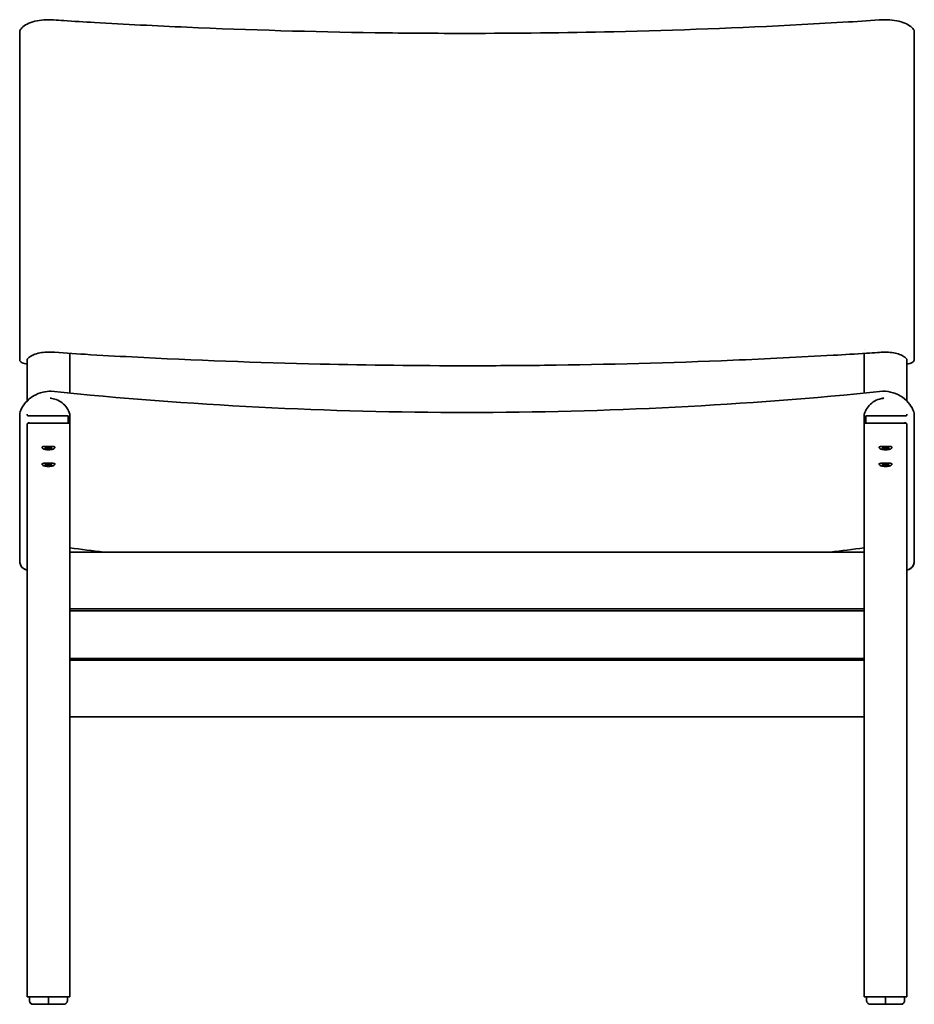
# Model space of a CAD drawing. Header units: millimetres. Extents: x 194 to 2603, y 461 to 2256.
# Tile 5 of 6: x 1194 to 1803, y 1298 to 1969. Entities that reach past the tile are written whole.
import ezdxf

# ---------------------------------------------------------------- set-up
doc = ezdxf.new("R2010")
doc.units = ezdxf.units.MM
doc.header["$LTSCALE"] = 0.75
doc.layers.add('Visible', color=7, linetype='Continuous', lineweight=35)

msp = doc.modelspace()

# ---------------------------------------------------------------- linework, layer by layer
at = {"layer": 'Visible', "extrusion": (0, 1, 0)}
for p, q in [((1193.93, 1961.29), (1193.93, 1737.73)), ((1498.69, 1959.92), (1498.69, 1959.92)), ((1803.45, 1961.29), (1803.45, 1737.72)), ((1228.04, 1741.81), (1228.04, 1714.72)), ((1228.04, 1741.81), (1228.04, 1733.91)), ((1769.34, 1744.42), (1769.34, 1744.42)), ((1769.34, 1733.91), (1769.34, 1741.81)), ((1769.35, 1744.42), (1769.35, 1744.42)), ((1769.35, 1714.72), (1769.35, 1741.81)), ((1198.92, 1734.59), (1198.92, 1733.91)), ((1198.92, 1733.91), (1198.92, 1709.36)), ((1198.93, 1737.56), (1198.93, 1709.37)), ((1228.04, 1714.72), (1228.04, 1733.91)), ((1769.34, 1733.91), (1769.34, 1714.72)), ((1798.46, 1709.37), (1798.46, 1737.53)), ((1798.46, 1733.91), (1798.46, 1734.59)), ((1798.46, 1709.36), (1798.46, 1733.91)), ((1198.93, 1699.86), (1198.93, 1700.12)), ((1227.04, 1698.8), (1227.04, 1699.17)), ((1227.04, 1698.8), (1227.04, 1694.93)), ((1228.04, 1693.35), (1228.04, 1700.12)), ((1769.35, 1700.12), (1769.35, 1693.35)), ((1770.35, 1699.17), (1770.35, 1698.8)), ((1770.35, 1698.8), (1770.35, 1694.93)), ((1798.46, 1700.12), (1798.46, 1699.86)), ((1198.93, 1695.01), (1198.93, 1695.01)), ((1198.93, 1693.35), (1198.93, 1671.74)), ((1199.93, 1694.34), (1227.04, 1694.34)), ((1227.04, 1694.34), (1227.04, 1694.93)), ((1228.04, 1693.35), (1228.04, 1671.74)), ((1769.35, 1671.74), (1769.35, 1693.35)), ((1770.35, 1694.93), (1770.35, 1694.34)), ((1770.35, 1694.34), (1797.46, 1694.34)), ((1798.46, 1695.01), (1798.46, 1695.01)), ((1798.46, 1671.74), (1798.46, 1693.35)), ((1209.23, 1678.03), (1209.23, 1677.54)), ((1217.73, 1678.03), (1217.73, 1677.54)), ((1779.65, 1677.54), (1779.65, 1678.03)), ((1788.15, 1677.54), (1788.15, 1678.03)), ((1198.93, 1671.74), (1198.93, 1635.61)), ((1209.67, 1676.95), (1209.41, 1677.19)), ((1211.48, 1677.5), (1211.48, 1676.98)), ((1215.48, 1676.98), (1215.48, 1677.5)), ((1217.29, 1676.95), (1217.55, 1677.19)), ((1228.04, 1635.61), (1228.04, 1671.74)), ((1769.35, 1671.74), (1769.35, 1635.61)), ((1780.09, 1676.95), (1779.83, 1677.19)), ((1781.9, 1677.5), (1781.9, 1676.98)), ((1785.9, 1677.5), (1785.9, 1676.98)), ((1787.71, 1676.95), (1787.97, 1677.19)), ((1798.46, 1635.61), (1798.46, 1671.74)), ((1209.23, 1666.65), (1209.23, 1666.15)), ((1209.67, 1665.56), (1209.41, 1665.8)), ((1211.48, 1666.11), (1211.48, 1665.6)), ((1215.48, 1665.6), (1215.48, 1666.11)), ((1217.29, 1665.56), (1217.55, 1665.8)), ((1217.73, 1666.65), (1217.73, 1666.15)), ((1779.65, 1666.15), (1779.65, 1666.65)), ((1780.09, 1665.56), (1779.83, 1665.8)), ((1781.9, 1666.11), (1781.9, 1665.6)), ((1785.9, 1666.11), (1785.9, 1665.6)), ((1787.71, 1665.56), (1787.97, 1665.8)), ((1788.15, 1666.15), (1788.15, 1666.65)), ((1198.93, 1635.61), (1198.93, 1303.16)), ((1228.04, 1635.61), (1228.04, 1303.16)), ((1769.35, 1303.16), (1769.35, 1635.61)), ((1798.46, 1303.16), (1798.46, 1635.61)), ((1228.04, 1609.26), (1228.04, 1609.26)), ((1228.04, 1609.24), (1228.04, 1606.38)), ((1228.04, 1606.38), (1769.35, 1606.38)), ((1769.34, 1609.26), (1769.34, 1609.26)), ((1769.34, 1606.38), (1769.34, 1609.24)), ((1198.92, 1594.24), (1198.92, 1594.23)), ((1198.92, 1594.22), (1198.92, 1303.16)), ((1798.46, 1594.24), (1798.46, 1594.24)), ((1798.46, 1303.16), (1798.46, 1594.22)), ((1769.35, 1567.74), (1228.04, 1567.74)), ((1769.35, 1566.45), (1228.04, 1566.45)), ((1228.04, 1566.45), (1228.04, 1533.95)), ((1769.34, 1533.95), (1769.34, 1566.45)), ((1228.04, 1533.95), (1769.35, 1533.95)), ((1228.04, 1532.66), (1769.35, 1532.66)), ((1228.04, 1494.02), (1228.04, 1303.16)), ((1769.35, 1494.02), (1228.04, 1494.02)), ((1769.34, 1303.16), (1769.34, 1494.02)), ((1198.93, 1303.16), (1198.92, 1303.16)), ((1198.96, 1303.16), (1198.93, 1303.16)), ((1228, 1303.16), (1198.96, 1303.16)), ((1200.57, 1300.66), (1200.57, 1303.16)), ((1213.48, 1300.82), (1213.48, 1303.16)), ((1226.39, 1300.66), (1226.39, 1303.16)), ((1228.04, 1303.16), (1228, 1303.16)), ((1228.04, 1303.16), (1228.04, 1303.16)), ((1769.34, 1303.16), (1769.35, 1303.16)), ((1769.35, 1303.16), (1769.38, 1303.16)), ((1769.38, 1303.16), (1798.42, 1303.16)), ((1770.99, 1300.66), (1770.99, 1303.16)), ((1783.9, 1300.82), (1783.9, 1303.16)), ((1796.81, 1300.66), (1796.81, 1303.16)), ((1798.42, 1303.16), (1798.46, 1303.16)), ((1798.46, 1303.16), (1798.46, 1303.16)), ((1213.48, 1298.16), (1203.16, 1298.16)), ((1213.48, 1298.16), (1213.48, 1300.82)), ((1213.48, 1298.16), (1223.8, 1298.16)), ((1783.9, 1298.16), (1773.58, 1298.16)), ((1783.9, 1298.16), (1783.9, 1300.82)), ((1783.9, 1298.16), (1794.22, 1298.16))]:
    msp.add_line(p, q, dxfattribs=at)
at = {"layer": 'Visible', "extrusion": (1.22465e-16, 0, -1)}
for centre, radius, start, end in [((-1222.11, 1711.07), 7.06, 0.72965, 5.56632), ((-1235.09, 1714.05), 19.82, 4.53197, 5.60445), ((-1498.67, 4490.78), 2789.22, 269.99965, 275.82967), ((-1498.69, 4491.14), 2789.57, 264.17072, 270), ((-1762.29, 1714.05), 19.82, 174.39565, 175.46792), ((-1775.27, 1711.07), 7.06, 174.4337, 179.27033), ((-1199.89, 1700.12), 0.967, 0.00341, 14.97086), ((-1183.46, 1698.31), 16.49, 177.00545, 178.29299), ((-1227.07, 1700.12), 0.967, 165.02914, 179.99659), ((-1770.31, 1700.12), 0.967, 0.00341, 14.97086), ((-1813.67, 1698.32), 16.24, 1.69717, 3.00481), ((-1797.49, 1700.12), 0.967, 165.02914, 179.99659), ((-1797.9, 1700.05), 5.58, 159.59366, 180.25708), ((-1179.59, 1694.19), 20.46, 177.92652, 179.59265), ((-1818.44, 1694.18), 21.12, 0.42715, 2.04212), ((-1213.45, 1683.81), 7.73, 269.79581, 284.82509), ((-1213.48, 1676.82), 0.179, 235.93777, 304.06223), ((-1213.51, 1683.81), 7.73, 255.17491, 270.20419), ((-1783.87, 1683.81), 7.73, 269.79581, 284.82509), ((-1783.9, 1676.82), 0.179, 235.93777, 304.06223), ((-1783.93, 1683.81), 7.73, 255.17491, 270.20419), ((-1213.45, 1672.42), 7.73, 269.79581, 284.82509), ((-1213.48, 1665.43), 0.179, 235.93777, 304.06223), ((-1213.51, 1672.42), 7.73, 255.17491, 270.20419), ((-1783.87, 1672.42), 7.73, 269.79581, 284.82509), ((-1783.9, 1665.43), 0.179, 235.93777, 304.06223), ((-1783.93, 1672.42), 7.73, 255.17491, 270.20419), ((-1797.78, 1599.99), 5.68, 177.36062, 194.74547)]:
    msp.add_arc(centre, radius, start, end, dxfattribs=at)
at = {"layer": 'Visible'}
for centre, major_axis, ratio, start_param, end_param in [((1213.48, 1677.2), (-2.31, 0), 0.258819, 3.141593, 9.424778), ((1213.48, 1665.81), (-2.31, 0), 0.258819, 3.141593, 9.424778), ((1223.8, 1300.66), (2.59, 0), 0.965926, 4.712389, 6.283185), ((1223.8, 1300.66), (2.59, 0), 0.965926, 4.712389, 5.337606), ((1223.8, 1300.66), (-2.59, 0), 0.965926, 2.273187, 2.485725), ((1223.8, 1300.66), (2.59, 0), 0.965926, -0.480509, -0.33201), ((1223.8, 1300.66), (2.59, 0), 0.965926, -0.191789, 0), ((1794.22, 1300.66), (-2.59, 0), 0.965926, 1.570796, 3.141593), ((1794.22, 1300.66), (2.59, 0), 0.965926, 4.712389, 5.339176), ((1794.22, 1300.66), (-2.59, 0), 0.965926, 2.271501, 2.486159), ((1794.22, 1300.66), (2.59, 0), 0.965926, -0.480562, -0.33225), ((1794.22, 1300.66), (-2.59, 0), 0.965926, 2.950244, 3.141593)]:
    msp.add_ellipse(centre, major_axis=major_axis, ratio=ratio, start_param=start_param, end_param=end_param, dxfattribs=at)
at = {"layer": 'Visible', "extrusion": (1.22465e-16, 2.12106e-45, -1)}
for centre in [(1783.9, 1677.2), (1783.9, 1665.81)]:
    msp.add_ellipse(centre, major_axis=(-2.31, 0), ratio=0.258819, dxfattribs=at)
at = {"layer": 'Visible', "extrusion": (1.22465e-16, -2.43715e-33, -1)}
msp.add_ellipse((1461.94, 3035.57), major_axis=(-1738.37, 97.3), ratio=0.82867, start_param=-1.495772, end_param=-1.48233, dxfattribs=at)
at = {"layer": 'Visible', "extrusion": (1.22465e-16, -1.23076e-33, -1)}
msp.add_ellipse((1535.44, 3035.57), major_axis=(1738.37, 97.3), ratio=0.82867, start_param=1.48233, end_param=1.495772, dxfattribs=at)
at = {"layer": 'Visible', "extrusion": (1.22465e-16, 1.17562e-42, -1)}
msp.add_ellipse((1203.16, 1300.66), major_axis=(2.59, 0), ratio=0.965926, start_param=2.949804, end_param=3.141593, dxfattribs=at)
at = {"layer": 'Visible', "extrusion": (1.22465e-16, -9.0128e-44, -1)}
msp.add_ellipse((1203.16, 1300.66), major_axis=(-2.59, 0), ratio=0.965926, start_param=4.712389, end_param=6.283185, dxfattribs=at)
at = {"layer": 'Visible', "extrusion": (1.22465e-16, 4.45332e-41, -1)}
msp.add_ellipse((1203.16, 1300.66), major_axis=(-2.59, 0), ratio=0.965926, start_param=-0.480509, end_param=-0.332011, dxfattribs=at)
at = {"layer": 'Visible', "extrusion": (1.22465e-16, 1.95144e-43, -1)}
msp.add_ellipse((1203.16, 1300.66), major_axis=(-2.59, 0), ratio=0.965926, start_param=-0.868405, end_param=-0.655868, dxfattribs=at)
at = {"layer": 'Visible', "extrusion": (1.22465e-16, 3.06026e-44, -1)}
msp.add_ellipse((1203.16, 1300.66), major_axis=(-2.59, 0), ratio=0.965926, start_param=4.712389, end_param=5.337606, dxfattribs=at)
at = {"layer": 'Visible', "extrusion": (1.22465e-16, -1.5787e-43, -1)}
msp.add_ellipse((1773.58, 1300.66), major_axis=(-2.59, 0), ratio=0.965926, start_param=4.712389, end_param=6.283185, dxfattribs=at)
at = {"layer": 'Visible', "extrusion": (1.22465e-16, -1.26683e-42, -1)}
msp.add_ellipse((1773.58, 1300.66), major_axis=(-2.59, 0), ratio=0.965926, start_param=-0.19135, end_param=0, dxfattribs=at)
at = {"layer": 'Visible', "extrusion": (1.22465e-16, -8.7352e-42, -1)}
msp.add_ellipse((1773.58, 1300.66), major_axis=(-2.59, 0), ratio=0.965926, start_param=-0.480561, end_param=-0.332249, dxfattribs=at)
at = {"layer": 'Visible', "extrusion": (1.22465e-16, -6.22169e-43, -1)}
msp.add_ellipse((1773.58, 1300.66), major_axis=(2.59, 0), ratio=0.965926, start_param=2.271507, end_param=2.486157, dxfattribs=at)
at = {"layer": 'Visible', "extrusion": (1.22465e-16, -4.29296e-44, -1)}
msp.add_ellipse((1773.58, 1300.66), major_axis=(2.59, 0), ratio=0.965926, start_param=1.570796, end_param=2.197577, dxfattribs=at)
at = {"layer": 'Visible'}
for points, knots in [([(1193.93, 1961.28), (1193.93, 1961.43), (1193.95, 1961.58), (1194.07, 1962.03), (1194.24, 1962.29), (1194.64, 1962.92), (1194.93, 1963.29), (1196.19, 1964.62), (1197.46, 1965.51), (1200.48, 1967.02), (1202.28, 1967.66), (1206.15, 1968.61), (1208.27, 1968.94), (1212.55, 1969.25), (1214.76, 1969.22), (1219.22, 1968.92), (1221.54, 1968.77), (1230.84, 1968.18), (1237.82, 1967.75), (1265.75, 1966.11), (1286.74, 1965.04), (1350.43, 1962.23), (1393.24, 1960.98), (1456.94, 1960.07), (1477.82, 1959.92), (1498.69, 1959.92)], [0, 0, 0, 0, 0.076439, 0.076439, 0.232888, 0.232888, 0.475099, 0.475099, 1.135823, 1.135823, 1.793596, 1.793596, 2.446362, 2.446362, 3.093776, 3.093776, 3.797567, 3.797567, 5.908964, 5.908964, 12.243821, 12.243821, 25.100932, 25.100932, 31.362656, 31.362656, 31.362656, 31.362656]), ([(1498.69, 1959.92), (1532.03, 1959.92), (1565.39, 1960.3), (1641.49, 1962.05), (1684.25, 1963.67), (1737.47, 1966.47), (1748.1, 1967.07), (1766.67, 1968.19), (1774.57, 1968.94), (1783.97, 1969.23), (1785.38, 1969.2), (1788.92, 1968.96), (1791.06, 1968.64), (1794.93, 1967.71), (1796.72, 1967.09), (1799.73, 1965.62), (1801.01, 1964.76), (1802.32, 1963.44), (1802.63, 1963.06), (1803.17, 1962.27), (1803.45, 1961.8), (1803.45, 1961.29)], [0, 0, 0, 0, 10.002935, 10.002935, 22.859443, 22.859443, 26.070914, 26.070914, 28.47946, 28.47946, 28.896269, 28.896269, 29.5535, 29.5535, 30.201575, 30.201575, 30.851611, 30.851611, 31.101984, 31.101984, 31.359426, 31.359426, 31.359426, 31.359426]), ([(1498.69, 1733.39), (1465.35, 1733.39), (1431.99, 1733.77), (1355.84, 1735.52), (1313.04, 1737.13), (1259.76, 1739.93), (1249.12, 1740.53), (1230.51, 1741.65), (1222.6, 1742.39), (1213.05, 1742.71), (1211.49, 1742.65), (1208.35, 1742.31), (1206.75, 1742), (1203.91, 1741.16), (1202.63, 1740.63), (1200.56, 1739.42), (1199.76, 1738.73), (1199.16, 1737.94), (1199.09, 1737.84), (1199, 1737.69), (1198.97, 1737.64), (1198.93, 1737.57), (1198.92, 1737.56), (1198.92, 1737.54), (1198.91, 1737.54), (1198.91, 1737.54), (1198.91, 1737.54), (1198.91, 1737.54), (1198.91, 1737.54), (1198.91, 1737.54)], [0, 0, 0, 0, 10.00292, 10.00292, 22.873419, 22.873419, 26.089156, 26.089156, 28.50091, 28.50091, 28.961203, 28.961203, 29.468246, 29.468246, 29.975437, 29.975437, 30.482733, 30.482733, 30.556618, 30.556618, 30.59386, 30.59386, 30.603211, 30.603211, 30.605, 30.605, 30.605106, 30.605106, 30.605189, 30.605189, 30.605189, 30.605189]), ([(1798.45, 1737.57), (1798.45, 1737.57), (1798.45, 1737.57), (1798.45, 1737.57), (1798.45, 1737.57), (1798.45, 1737.57), (1798.45, 1737.57), (1798.45, 1737.57), (1798.45, 1737.58), (1798.43, 1737.61), (1798.42, 1737.63), (1798.37, 1737.71), (1798.34, 1737.77), (1798.18, 1738), (1798.04, 1738.18), (1797.42, 1738.89), (1796.78, 1739.42), (1795.05, 1740.48), (1793.86, 1741.01), (1791.23, 1741.85), (1789.74, 1742.18), (1786.65, 1742.6), (1784.99, 1742.7), (1781.73, 1742.65), (1780.12, 1742.5), (1775.99, 1742.23), (1773.47, 1742.07), (1763.39, 1741.44), (1755.82, 1740.98), (1725.54, 1739.24), (1702.77, 1738.11), (1637.22, 1735.38), (1594.34, 1734.22), (1533.86, 1733.49), (1516.27, 1733.39), (1498.69, 1733.39)], [0.032189, 0.032189, 0.032189, 0.032189, 0.03796, 0.03796, 0.040546, 0.040546, 0.040668, 0.040668, 0.045928, 0.045928, 0.060397, 0.060397, 0.103809, 0.103809, 0.234162, 0.234162, 0.628141, 0.628141, 1.113388, 1.113388, 1.594932, 1.594932, 2.083062, 2.083062, 2.572048, 2.572048, 3.334979, 3.334979, 5.6238, 5.6238, 12.491103, 12.491103, 25.365994, 25.365994, 30.640764, 30.640764, 30.640764, 30.640764]), ([(1198.93, 1734.59), (1198.61, 1734.62), (1198.31, 1734.66), (1197.41, 1734.8), (1196.83, 1734.95), (1195.78, 1735.34), (1195.31, 1735.59), (1194.56, 1736.15), (1194.27, 1736.48), (1193.99, 1737.09), (1193.93, 1737.35), (1193.93, 1737.61)], [2.8114298, 2.8114298, 2.8114298, 2.8114298, 2.90609, 2.90609, 3.097203, 3.097203, 3.2987452, 3.2987452, 3.4958195, 3.4958195, 3.6271056, 3.6271056, 3.6271056, 3.6271056]), ([(1803.46, 1737.6), (1803.46, 1737.3), (1803.37, 1736.99), (1803.05, 1736.42), (1802.82, 1736.17), (1802.18, 1735.65), (1801.74, 1735.41), (1800.71, 1735), (1800.12, 1734.83), (1799.16, 1734.66), (1798.81, 1734.62), (1798.46, 1734.59)], [0, 0, 0, 0, 0.1537123, 0.1537123, 0.3121399, 0.3121399, 0.5073656, 0.5073656, 0.7073215, 0.7073215, 0.8142051, 0.8142051, 0.8142051, 0.8142051]), ([(1194.25, 1702), (1195.1, 1704.28), (1196.37, 1706.44), (1199.46, 1710.07), (1201.28, 1711.61), (1205.3, 1714.02), (1207.55, 1714.92), (1211.65, 1715.85), (1213.52, 1716.03), (1215.37, 1715.99)], [0, 0, 0, 0, 0.749624, 0.749624, 1.457382, 1.457382, 2.167878, 2.167878, 2.722454, 2.722454, 2.722454, 2.722454]), ([(1782.01, 1715.99), (1784.38, 1716.04), (1786.79, 1715.72), (1791.31, 1714.36), (1793.49, 1713.31), (1797.32, 1710.62), (1799.03, 1708.94), (1801.54, 1705.52), (1802.46, 1703.8), (1803.13, 1702)], [0, 0, 0, 0, 0.710481, 0.710481, 1.421057, 1.421057, 2.131442, 2.131442, 2.722604, 2.722604, 2.722604, 2.722604]), ([(1228, 1700.37), (1227.6, 1701.86), (1226.95, 1703.3), (1225.22, 1705.89), (1224.14, 1707.06), (1221.65, 1709), (1220.24, 1709.78), (1217.44, 1710.79), (1216.06, 1711.09), (1214.67, 1711.2)], [3.394273, 3.394273, 3.394273, 3.394273, 3.713629, 3.713629, 4.033358, 4.033358, 4.353541, 4.353541, 4.632809, 4.632809, 4.632809, 4.632809]), ([(1782.71, 1711.2), (1781.7, 1711.12), (1780.7, 1710.94), (1778.19, 1710.24), (1776.72, 1709.57), (1774.08, 1707.81), (1772.91, 1706.73), (1770.98, 1704.26), (1770.22, 1702.88), (1769.58, 1701.07), (1769.47, 1700.72), (1769.38, 1700.37)], [1.650376, 1.650376, 1.650376, 1.650376, 1.853163, 1.853163, 2.173753, 2.173753, 2.494035, 2.494035, 2.813872, 2.813872, 2.888912, 2.888912, 2.888912, 2.888912]), ([(1193.93, 1599.95), (1193.92, 1608.57), (1193.92, 1617.19), (1193.92, 1650.56), (1193.91, 1675.31), (1193.9, 1700.05)], [0, 0, 0, 0, 10, 10, 38.700005, 38.700005, 38.700005, 38.700005]), ([(1198.9, 1700.06), (1198.9, 1699.96), (1198.92, 1699.86), (1198.99, 1699.67), (1199.04, 1699.58), (1199.17, 1699.42), (1199.25, 1699.35), (1199.43, 1699.25), (1199.52, 1699.21), (1199.72, 1699.17), (1199.82, 1699.16), (1199.92, 1699.17)], [0, 0, 0, 0, 0.032568, 0.032568, 0.0646537, 0.0646537, 0.0963164, 0.0963164, 0.1270165, 0.1270165, 0.1573565, 0.1573565, 0.1573565, 0.1573565]), ([(1770.35, 1699.17), (1773.68, 1699.17), (1777.01, 1699.17), (1784.35, 1699.17), (1788.35, 1699.17), (1794.05, 1699.17), (1795.75, 1699.17), (1797.46, 1699.17)], [0, 0, 0, 0, 1, 1, 2.2, 2.2, 2.711296, 2.711296, 2.711296, 2.711296]), ([(1797.46, 1699.17), (1797.55, 1699.16), (1797.65, 1699.17), (1797.84, 1699.21), (1797.94, 1699.24), (1798.11, 1699.34), (1798.18, 1699.4), (1798.32, 1699.54), (1798.37, 1699.62), (1798.45, 1699.8), (1798.47, 1699.9), (1798.48, 1700.02), (1798.48, 1700.04), (1798.48, 1700.06)], [0.000008, 0.000008, 0.000008, 0.000008, 0.0288667, 0.0288667, 0.0586333, 0.0586333, 0.0886349, 0.0886349, 0.1192348, 0.1192348, 0.1509065, 0.1509065, 0.1574467, 0.1574467, 0.1574467, 0.1574467]), ([(1803.48, 1700.06), (1803.48, 1691.44), (1803.47, 1682.81), (1803.47, 1649.45), (1803.46, 1624.7), (1803.45, 1599.96)], [0, 0, 0, 0, 10, 10, 38.700003, 38.700003, 38.700003, 38.700003]), ([(1198.93, 1693.35), (1198.93, 1693.46), (1198.94, 1693.56), (1199.01, 1693.76), (1199.06, 1693.85), (1199.18, 1694.02), (1199.26, 1694.09), (1199.43, 1694.21), (1199.52, 1694.26), (1199.72, 1694.32), (1199.82, 1694.34), (1199.92, 1694.34), (1199.92, 1694.34), (1199.93, 1694.34)], [0, 0, 0, 0, 0.311671, 0.311671, 0.624997, 0.624997, 0.939156, 0.939156, 1.253315, 1.253315, 1.567475, 1.567475, 1.570796, 1.570796, 1.570796, 1.570796]), ([(1227.04, 1694.34), (1227.14, 1694.34), (1227.24, 1694.32), (1227.44, 1694.26), (1227.53, 1694.21), (1227.7, 1694.1), (1227.78, 1694.02), (1227.9, 1693.86), (1227.95, 1693.76), (1228.02, 1693.56), (1228.04, 1693.46), (1228.04, 1693.36), (1228.04, 1693.36), (1228.04, 1693.35)], [1.570796, 1.570796, 1.570796, 1.570796, 1.884956, 1.884956, 2.199115, 2.199115, 2.513274, 2.513274, 2.827433, 2.827433, 3.140785, 3.140785, 3.141593, 3.141593, 3.141593, 3.141593]), ([(1770.35, 1694.34), (1770.24, 1694.34), (1770.14, 1694.32), (1769.94, 1694.26), (1769.85, 1694.21), (1769.68, 1694.1), (1769.6, 1694.02), (1769.48, 1693.86), (1769.43, 1693.76), (1769.36, 1693.56), (1769.35, 1693.46), (1769.35, 1693.36), (1769.35, 1693.36), (1769.35, 1693.35)], [1.570796, 1.570796, 1.570796, 1.570796, 1.884956, 1.884956, 2.199115, 2.199115, 2.513274, 2.513274, 2.827433, 2.827433, 3.140785, 3.140785, 3.141593, 3.141593, 3.141593, 3.141593]), ([(1798.46, 1693.35), (1798.46, 1693.46), (1798.44, 1693.56), (1798.37, 1693.76), (1798.32, 1693.85), (1798.2, 1694.02), (1798.12, 1694.09), (1797.96, 1694.21), (1797.86, 1694.26), (1797.67, 1694.32), (1797.56, 1694.34), (1797.46, 1694.34), (1797.46, 1694.34), (1797.46, 1694.34)], [0, 0, 0, 0, 0.311671, 0.311671, 0.624997, 0.624997, 0.939156, 0.939156, 1.253315, 1.253315, 1.567475, 1.567475, 1.570796, 1.570796, 1.570796, 1.570796]), ([(1209.23, 1677.55), (1209.16, 1677.65), (1209.13, 1677.74), (1209.13, 1677.96), (1209.24, 1678.08), (1209.69, 1678.24), (1210.02, 1678.28), (1210.79, 1678.33), (1211.28, 1678.33), (1212.35, 1678.33), (1212.93, 1678.33), (1214.03, 1678.33), (1214.61, 1678.33), (1215.69, 1678.33), (1216.17, 1678.33), (1216.94, 1678.28), (1217.28, 1678.24), (1217.72, 1678.08), (1217.83, 1677.96), (1217.83, 1677.82), (1217.83, 1677.74), (1217.8, 1677.65), (1217.73, 1677.55)], [-1.410053, -1.410053, -1.410053, -1.410053, -1.319085, -1.319085, -1.154178, -1.154178, -0.989271, -0.989271, -0.824407, -0.824407, -0.659542, -0.659542, -0.494678, -0.494678, -0.329814, -0.329814, -0.164907, -0.164907, 0, 0, 0, 0.090968, 0.090968, 0.090968, 0.090968]), ([(1788.15, 1677.55), (1788.22, 1677.65), (1788.25, 1677.74), (1788.25, 1677.82), (1788.25, 1677.96), (1788.14, 1678.08), (1787.7, 1678.24), (1787.36, 1678.28), (1786.59, 1678.33), (1786.11, 1678.33), (1785.03, 1678.33), (1784.45, 1678.33), (1783.35, 1678.33), (1782.77, 1678.33), (1781.7, 1678.33), (1781.21, 1678.33), (1780.44, 1678.28), (1780.11, 1678.24), (1779.66, 1678.08), (1779.55, 1677.96), (1779.55, 1677.74), (1779.58, 1677.65), (1779.65, 1677.55)], [2.547202, 2.547202, 2.547202, 2.547202, 2.63817, 2.63817, 2.63817, 2.803077, 2.803077, 2.967984, 2.967984, 3.132848, 3.132848, 3.297712, 3.297712, 3.462577, 3.462577, 3.627441, 3.627441, 3.792348, 3.792348, 3.957255, 3.957255, 4.048223, 4.048223, 4.048223, 4.048223]), ([(1209.23, 1677.54), (1209.23, 1677.51), (1209.23, 1677.49), (1209.24, 1677.44), (1209.25, 1677.42), (1209.27, 1677.37), (1209.28, 1677.34), (1209.31, 1677.3), (1209.33, 1677.28), (1209.37, 1677.23), (1209.39, 1677.21), (1209.41, 1677.19)], [6.2831853, 6.2831853, 6.2831853, 6.2831853, 6.3374381, 6.3374381, 6.3916908, 6.3916908, 6.4459436, 6.4459436, 6.5001963, 6.5001963, 6.5544491, 6.5544491, 6.5544491, 6.5544491]), ([(1209.67, 1676.95), (1209.8, 1676.83), (1209.99, 1676.72), (1210.5, 1676.53), (1210.8, 1676.45), (1211.49, 1676.32), (1211.87, 1676.27), (1212.68, 1676.2), (1213.1, 1676.19), (1213.94, 1676.19), (1214.36, 1676.21), (1215.15, 1676.28), (1215.53, 1676.33), (1216.2, 1676.46), (1216.5, 1676.54), (1216.98, 1676.73), (1217.17, 1676.83), (1217.29, 1676.95)], [0.271264, 0.271264, 0.271264, 0.271264, 0.605239, 0.605239, 0.93454, 0.93454, 1.258136, 1.258136, 1.580084, 1.580084, 1.901663, 1.901663, 2.223659, 2.223659, 2.547405, 2.547405, 2.870329, 2.870329, 2.870329, 2.870329]), ([(1211.58, 1676.94), (1211.58, 1676.94), (1211.57, 1676.94), (1211.55, 1676.93), (1211.54, 1676.93), (1211.52, 1676.93), (1211.52, 1676.93), (1211.5, 1676.94), (1211.49, 1676.94), (1211.49, 1676.96), (1211.48, 1676.96), (1211.48, 1676.98), (1211.48, 1676.98), (1211.48, 1676.98)], [-0.11843313, -0.11843313, -0.11843313, -0.11843313, -0.1166067, -0.1166067, -0.11222068, -0.11222068, -0.10783465, -0.10783465, -0.10344863, -0.10344863, -0.09906261, -0.09906261, -0.09723618, -0.09723618, -0.09723618, -0.09723618]), ([(1215.48, 1676.98), (1215.48, 1676.98), (1215.48, 1676.98), (1215.48, 1676.96), (1215.48, 1676.96), (1215.47, 1676.94), (1215.46, 1676.94), (1215.45, 1676.93), (1215.44, 1676.93), (1215.42, 1676.93), (1215.41, 1676.93), (1215.39, 1676.94), (1215.39, 1676.94), (1215.38, 1676.94)], [-0.11843313, -0.11843313, -0.11843313, -0.11843313, -0.1166067, -0.1166067, -0.11222068, -0.11222068, -0.10783465, -0.10783465, -0.10344863, -0.10344863, -0.09906261, -0.09906261, -0.09723618, -0.09723618, -0.09723618, -0.09723618]), ([(1217.55, 1677.19), (1217.58, 1677.21), (1217.6, 1677.23), (1217.63, 1677.28), (1217.65, 1677.3), (1217.68, 1677.34), (1217.69, 1677.37), (1217.71, 1677.42), (1217.72, 1677.44), (1217.73, 1677.49), (1217.73, 1677.51), (1217.73, 1677.54)], [2.8703289, 2.8703289, 2.8703289, 2.8703289, 2.9245817, 2.9245817, 2.9788344, 2.9788344, 3.0330872, 3.0330872, 3.0873399, 3.0873399, 3.1415927, 3.1415927, 3.1415927, 3.1415927]), ([(1779.65, 1677.54), (1779.65, 1677.51), (1779.65, 1677.49), (1779.66, 1677.44), (1779.67, 1677.42), (1779.69, 1677.37), (1779.7, 1677.34), (1779.73, 1677.3), (1779.75, 1677.28), (1779.79, 1677.23), (1779.81, 1677.21), (1779.83, 1677.19)], [3.1415927, 3.1415927, 3.1415927, 3.1415927, 3.1958454, 3.1958454, 3.2500982, 3.2500982, 3.3043509, 3.3043509, 3.3586037, 3.3586037, 3.4128564, 3.4128564, 3.4128564, 3.4128564]), ([(1780.09, 1676.95), (1780.22, 1676.83), (1780.41, 1676.72), (1780.92, 1676.53), (1781.22, 1676.45), (1781.91, 1676.32), (1782.29, 1676.27), (1783.1, 1676.2), (1783.52, 1676.19), (1784.36, 1676.19), (1784.78, 1676.21), (1785.57, 1676.28), (1785.95, 1676.33), (1786.62, 1676.46), (1786.92, 1676.54), (1787.4, 1676.73), (1787.59, 1676.83), (1787.71, 1676.95)], [3.412856, 3.412856, 3.412856, 3.412856, 3.746832, 3.746832, 4.076133, 4.076133, 4.399729, 4.399729, 4.721676, 4.721676, 5.043256, 5.043256, 5.365252, 5.365252, 5.688997, 5.688997, 6.011922, 6.011922, 6.011922, 6.011922]), ([(1781.9, 1676.98), (1781.9, 1676.98), (1781.9, 1676.98), (1781.9, 1676.96), (1781.91, 1676.96), (1781.91, 1676.94), (1781.92, 1676.94), (1781.93, 1676.93), (1781.94, 1676.93), (1781.96, 1676.93), (1781.97, 1676.93), (1781.99, 1676.94), (1782, 1676.94), (1782, 1676.94)], [0.02829509, 0.02829509, 0.02829509, 0.02829509, 0.03012152, 0.03012152, 0.03450754, 0.03450754, 0.03889357, 0.03889357, 0.04327959, 0.04327959, 0.04766561, 0.04766561, 0.04949204, 0.04949204, 0.04949204, 0.04949204]), ([(1785.8, 1676.94), (1785.81, 1676.94), (1785.81, 1676.94), (1785.83, 1676.93), (1785.84, 1676.93), (1785.86, 1676.93), (1785.87, 1676.93), (1785.88, 1676.94), (1785.89, 1676.94), (1785.9, 1676.96), (1785.9, 1676.96), (1785.9, 1676.98), (1785.9, 1676.98), (1785.9, 1676.98)], [0.02829509, 0.02829509, 0.02829509, 0.02829509, 0.03012152, 0.03012152, 0.03450754, 0.03450754, 0.03889357, 0.03889357, 0.04327959, 0.04327959, 0.04766561, 0.04766561, 0.04949204, 0.04949204, 0.04949204, 0.04949204]), ([(1787.97, 1677.19), (1788, 1677.21), (1788.02, 1677.23), (1788.05, 1677.28), (1788.07, 1677.3), (1788.1, 1677.34), (1788.11, 1677.37), (1788.13, 1677.42), (1788.14, 1677.44), (1788.15, 1677.49), (1788.15, 1677.51), (1788.15, 1677.54)], [6.0119216, 6.0119216, 6.0119216, 6.0119216, 6.0661743, 6.0661743, 6.1204271, 6.1204271, 6.1746798, 6.1746798, 6.2289326, 6.2289326, 6.2831853, 6.2831853, 6.2831853, 6.2831853]), ([(1209.23, 1666.16), (1209.16, 1666.26), (1209.13, 1666.36), (1209.13, 1666.58), (1209.24, 1666.69), (1209.69, 1666.85), (1210.02, 1666.89), (1210.79, 1666.94), (1211.28, 1666.94), (1212.35, 1666.94), (1212.93, 1666.94), (1214.03, 1666.94), (1214.61, 1666.94), (1215.69, 1666.94), (1216.17, 1666.94), (1216.94, 1666.89), (1217.28, 1666.85), (1217.72, 1666.69), (1217.83, 1666.58), (1217.83, 1666.43), (1217.83, 1666.36), (1217.8, 1666.26), (1217.73, 1666.16)], [-1.410053, -1.410053, -1.410053, -1.410053, -1.319085, -1.319085, -1.154178, -1.154178, -0.989271, -0.989271, -0.824407, -0.824407, -0.659542, -0.659542, -0.494678, -0.494678, -0.329814, -0.329814, -0.164907, -0.164907, 0, 0, 0, 0.090968, 0.090968, 0.090968, 0.090968]), ([(1209.23, 1666.15), (1209.23, 1666.13), (1209.23, 1666.1), (1209.24, 1666.05), (1209.25, 1666.03), (1209.27, 1665.98), (1209.28, 1665.96), (1209.31, 1665.91), (1209.33, 1665.89), (1209.37, 1665.85), (1209.39, 1665.82), (1209.41, 1665.8)], [6.2831853, 6.2831853, 6.2831853, 6.2831853, 6.3374381, 6.3374381, 6.3916908, 6.3916908, 6.4459436, 6.4459436, 6.5001963, 6.5001963, 6.5544491, 6.5544491, 6.5544491, 6.5544491]), ([(1209.67, 1665.56), (1209.8, 1665.44), (1209.99, 1665.33), (1210.5, 1665.15), (1210.8, 1665.07), (1211.49, 1664.93), (1211.87, 1664.88), (1212.68, 1664.82), (1213.1, 1664.8), (1213.94, 1664.8), (1214.36, 1664.82), (1215.15, 1664.89), (1215.53, 1664.94), (1216.2, 1665.08), (1216.5, 1665.16), (1216.98, 1665.34), (1217.17, 1665.44), (1217.29, 1665.56)], [0.271264, 0.271264, 0.271264, 0.271264, 0.605239, 0.605239, 0.93454, 0.93454, 1.258136, 1.258136, 1.580084, 1.580084, 1.901663, 1.901663, 2.223659, 2.223659, 2.547405, 2.547405, 2.870329, 2.870329, 2.870329, 2.870329]), ([(1211.58, 1665.55), (1211.58, 1665.55), (1211.57, 1665.55), (1211.55, 1665.54), (1211.54, 1665.54), (1211.52, 1665.54), (1211.52, 1665.54), (1211.5, 1665.55), (1211.49, 1665.55), (1211.49, 1665.57), (1211.48, 1665.58), (1211.48, 1665.59), (1211.48, 1665.59), (1211.48, 1665.6)], [-0.11843313, -0.11843313, -0.11843313, -0.11843313, -0.1166067, -0.1166067, -0.11222068, -0.11222068, -0.10783465, -0.10783465, -0.10344863, -0.10344863, -0.09906261, -0.09906261, -0.09723618, -0.09723618, -0.09723618, -0.09723618]), ([(1215.48, 1665.6), (1215.48, 1665.59), (1215.48, 1665.59), (1215.48, 1665.58), (1215.48, 1665.57), (1215.47, 1665.55), (1215.46, 1665.55), (1215.45, 1665.54), (1215.44, 1665.54), (1215.42, 1665.54), (1215.41, 1665.54), (1215.39, 1665.55), (1215.39, 1665.55), (1215.38, 1665.55)], [-0.11843313, -0.11843313, -0.11843313, -0.11843313, -0.1166067, -0.1166067, -0.11222068, -0.11222068, -0.10783465, -0.10783465, -0.10344863, -0.10344863, -0.09906261, -0.09906261, -0.09723618, -0.09723618, -0.09723618, -0.09723618]), ([(1217.55, 1665.8), (1217.58, 1665.82), (1217.6, 1665.85), (1217.63, 1665.89), (1217.65, 1665.91), (1217.68, 1665.96), (1217.69, 1665.98), (1217.71, 1666.03), (1217.72, 1666.05), (1217.73, 1666.1), (1217.73, 1666.13), (1217.73, 1666.15)], [2.8703289, 2.8703289, 2.8703289, 2.8703289, 2.9245817, 2.9245817, 2.9788344, 2.9788344, 3.0330872, 3.0330872, 3.0873399, 3.0873399, 3.1415927, 3.1415927, 3.1415927, 3.1415927]), ([(1788.15, 1666.16), (1788.22, 1666.26), (1788.25, 1666.36), (1788.25, 1666.43), (1788.25, 1666.58), (1788.14, 1666.69), (1787.7, 1666.85), (1787.36, 1666.89), (1786.59, 1666.94), (1786.11, 1666.94), (1785.03, 1666.94), (1784.45, 1666.94), (1783.35, 1666.94), (1782.77, 1666.94), (1781.7, 1666.94), (1781.21, 1666.94), (1780.44, 1666.89), (1780.11, 1666.85), (1779.66, 1666.69), (1779.55, 1666.58), (1779.55, 1666.36), (1779.58, 1666.26), (1779.65, 1666.16)], [2.547202, 2.547202, 2.547202, 2.547202, 2.63817, 2.63817, 2.63817, 2.803077, 2.803077, 2.967984, 2.967984, 3.132848, 3.132848, 3.297712, 3.297712, 3.462577, 3.462577, 3.627441, 3.627441, 3.792348, 3.792348, 3.957255, 3.957255, 4.048223, 4.048223, 4.048223, 4.048223]), ([(1779.65, 1666.15), (1779.65, 1666.13), (1779.65, 1666.1), (1779.66, 1666.05), (1779.67, 1666.03), (1779.69, 1665.98), (1779.7, 1665.96), (1779.73, 1665.91), (1779.75, 1665.89), (1779.79, 1665.85), (1779.81, 1665.82), (1779.83, 1665.8)], [3.1415927, 3.1415927, 3.1415927, 3.1415927, 3.1958454, 3.1958454, 3.2500982, 3.2500982, 3.3043509, 3.3043509, 3.3586037, 3.3586037, 3.4128564, 3.4128564, 3.4128564, 3.4128564]), ([(1780.09, 1665.56), (1780.22, 1665.44), (1780.41, 1665.33), (1780.92, 1665.15), (1781.22, 1665.07), (1781.91, 1664.93), (1782.29, 1664.88), (1783.1, 1664.82), (1783.52, 1664.8), (1784.36, 1664.8), (1784.78, 1664.82), (1785.57, 1664.89), (1785.95, 1664.94), (1786.62, 1665.08), (1786.92, 1665.16), (1787.4, 1665.34), (1787.59, 1665.44), (1787.71, 1665.56)], [3.412856, 3.412856, 3.412856, 3.412856, 3.746832, 3.746832, 4.076133, 4.076133, 4.399729, 4.399729, 4.721676, 4.721676, 5.043256, 5.043256, 5.365252, 5.365252, 5.688997, 5.688997, 6.011922, 6.011922, 6.011922, 6.011922]), ([(1781.9, 1665.6), (1781.9, 1665.59), (1781.9, 1665.59), (1781.9, 1665.58), (1781.91, 1665.57), (1781.91, 1665.55), (1781.92, 1665.55), (1781.93, 1665.54), (1781.94, 1665.54), (1781.96, 1665.54), (1781.97, 1665.54), (1781.99, 1665.55), (1782, 1665.55), (1782, 1665.55)], [0.02829509, 0.02829509, 0.02829509, 0.02829509, 0.03012152, 0.03012152, 0.03450754, 0.03450754, 0.03889357, 0.03889357, 0.04327959, 0.04327959, 0.04766561, 0.04766561, 0.04949204, 0.04949204, 0.04949204, 0.04949204]), ([(1785.8, 1665.55), (1785.81, 1665.55), (1785.81, 1665.55), (1785.83, 1665.54), (1785.84, 1665.54), (1785.86, 1665.54), (1785.87, 1665.54), (1785.88, 1665.55), (1785.89, 1665.55), (1785.9, 1665.57), (1785.9, 1665.58), (1785.9, 1665.59), (1785.9, 1665.59), (1785.9, 1665.6)], [0.02829509, 0.02829509, 0.02829509, 0.02829509, 0.03012152, 0.03012152, 0.03450754, 0.03450754, 0.03889357, 0.03889357, 0.04327959, 0.04327959, 0.04766561, 0.04766561, 0.04949204, 0.04949204, 0.04949204, 0.04949204]), ([(1787.97, 1665.8), (1788, 1665.82), (1788.02, 1665.85), (1788.05, 1665.89), (1788.07, 1665.91), (1788.1, 1665.96), (1788.11, 1665.98), (1788.13, 1666.03), (1788.14, 1666.05), (1788.15, 1666.1), (1788.15, 1666.13), (1788.15, 1666.15)], [6.0119216, 6.0119216, 6.0119216, 6.0119216, 6.0661743, 6.0661743, 6.1204271, 6.1204271, 6.1746798, 6.1746798, 6.2289326, 6.2289326, 6.2831853, 6.2831853, 6.2831853, 6.2831853]), ([(1198.93, 1594.23), (1197.15, 1594.52), (1194.63, 1596.26), (1193.93, 1598.98), (1193.93, 1599.95)], [-0.9058245, -0.9058245, -0.9058245, -0.9058245, -0.4123682, -0.1390233, -0.1390233, -0.1390233, -0.1390233]), ([(1198.93, 1594.22), (1198.56, 1594.27), (1198.19, 1594.37), (1197.29, 1594.7), (1196.76, 1594.99), (1195.77, 1595.72), (1195.31, 1596.19), (1194.58, 1597.23), (1194.31, 1597.82), (1194.09, 1598.59), (1194.05, 1598.75), (1194.02, 1598.92)], [0.0618309, 0.0618309, 0.0618309, 0.0618309, 0.1732178, 0.1732178, 0.3519397, 0.3519397, 0.5467509, 0.5467509, 0.7408452, 0.7408452, 0.793418, 0.793418, 0.793418, 0.793418]), ([(1803.46, 1599.96), (1803.45, 1598.5), (1802.36, 1595.8), (1799.73, 1594.45), (1798.46, 1594.24)], [-0.8242156, -0.8242156, -0.8242156, -0.8242156, -0.4122875, -0.0567183, -0.0567183, -0.0567183, -0.0567183]), ([(1803.13, 1598.08), (1803.01, 1597.72), (1802.85, 1597.38), (1802.33, 1596.5), (1801.91, 1596), (1800.94, 1595.18), (1800.4, 1594.86), (1799.4, 1594.43), (1798.93, 1594.3), (1798.46, 1594.22)], [0.2534344, 0.2534344, 0.2534344, 0.2534344, 0.3688962, 0.3688962, 0.5654687, 0.5654687, 0.7517673, 0.7517673, 0.8949757, 0.8949757, 0.8949757, 0.8949757])]:
    msp.add_open_spline(points, degree=3, knots=knots, dxfattribs=at)
for points in [[(1803.45, 1961.29), (1803.45, 1961.29), (1803.45, 1961.29), (1803.45, 1961.29)], [(1193.93, 1737.62), (1193.93, 1737.61), (1193.93, 1737.61), (1193.93, 1737.61)], [(1803.45, 1737.6), (1803.45, 1737.61), (1803.45, 1737.61), (1803.45, 1737.62)], [(1193.9, 1700.03), (1193.9, 1700.7), (1194.02, 1701.37), (1194.25, 1702)], [(1198.96, 1700.39), (1198.96, 1700.38), (1198.96, 1700.37), (1198.96, 1700.37)], [(1199.92, 1699.17), (1208.96, 1699.17), (1218, 1699.17), (1227.04, 1699.17)], [(1798.42, 1700.37), (1798.42, 1700.37), (1798.42, 1700.38), (1798.42, 1700.39)], [(1251.08, 1606.38), (1243.39, 1607.29), (1235.71, 1608.25), (1228.04, 1609.24)], [(1769.35, 1609.24), (1761.67, 1608.25), (1753.99, 1607.29), (1746.3, 1606.38)]]:
    msp.add_open_spline(points, degree=3, dxfattribs=at)
for points in [[(1213.38, 1676.67), (1212.48, 1677.27), (1211.58, 1676.94)], [(1215.38, 1676.94), (1214.48, 1677.27), (1213.58, 1676.67)], [(1782, 1676.94), (1782.9, 1677.27), (1783.8, 1676.67)], [(1784, 1676.67), (1784.9, 1677.27), (1785.8, 1676.94)], [(1213.38, 1665.28), (1212.48, 1665.88), (1211.58, 1665.55)], [(1215.38, 1665.55), (1214.48, 1665.88), (1213.58, 1665.28)], [(1782, 1665.55), (1782.9, 1665.88), (1783.8, 1665.28)], [(1784, 1665.28), (1784.9, 1665.88), (1785.8, 1665.55)]]:
    msp.add_rational_spline(points, [1.24812974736, 1.40657079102, 1.24812974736], degree=2, dxfattribs=at)

doc.saveas('drawing.dxf')
